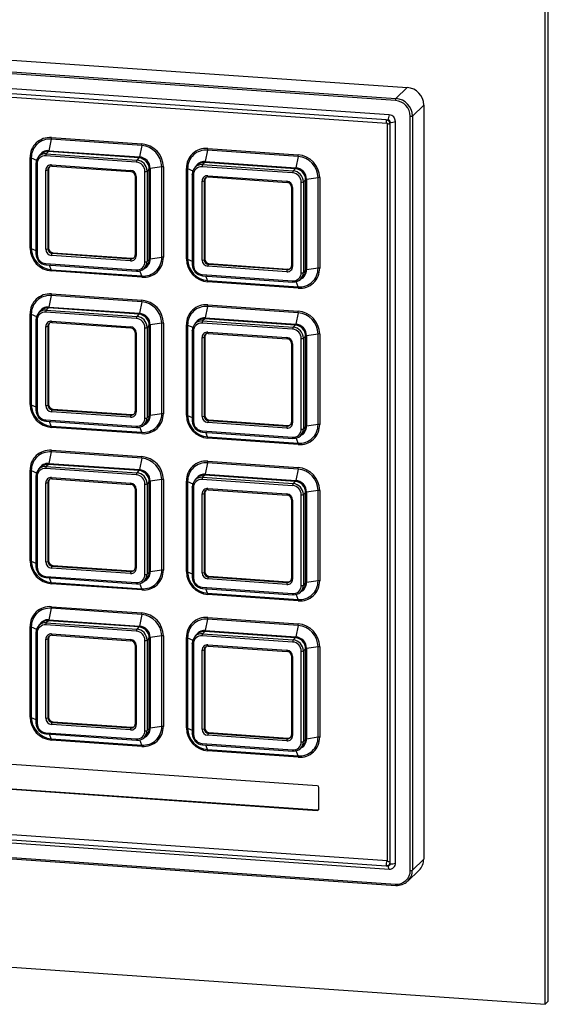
# Paper-space layout 'Sheet7' of a CAD drawing. Header units: millimetres. Extents: x 5 to 415, y 5 to 292.
# Tile 6 of 8: x 335 to 366, y 202 to 259. Entities that reach past the tile are written whole.
import ezdxf

# ---------------------------------------------------------------- set-up
doc = ezdxf.new("R2010")
doc.units = ezdxf.units.MM

psp = doc.layouts.new('Sheet7')

# ---------------------------------------------------------------- linework, layer by layer
at = {"color": 7, "linetype": 'Continuous', "lineweight": 25}
for p, q in [((365.382, 201.527), (365.382, 261.897)), ((365.576, 201.714), (365.576, 262.085)), ((313.044, 258.405), (357.298, 255.336)), ((312.377, 257.761), (356.631, 254.692)), ((356.605, 254.571), (312.352, 257.64)), ((356.243, 253.727), (312.714, 256.745)), ((356.057, 253.431), (312.77, 256.433)), ((312.818, 256.246), (356.105, 253.244)), ((357.298, 255.336), (356.631, 254.692)), ((358.264, 254.303), (357.597, 253.659)), ((358.264, 254.303), (358.264, 210.052)), ((356.178, 253.423), (356.057, 253.431)), ((356.114, 253.234), (356.114, 253.235)), ((356.114, 253.233), (356.114, 253.235)), ((356.114, 253.234), (356.114, 209.95)), ((356.299, 253.172), (356.299, 253.293)), ((356.299, 209.888), (356.299, 253.172)), ((356.605, 209.813), (356.605, 253.339)), ((357.475, 209.39), (357.475, 253.641)), ((357.597, 253.659), (357.597, 209.408)), ((336.401, 252.297), (336.258, 251.626)), ((341.714, 251.929), (336.401, 252.297)), ((336.41, 252.392), (341.723, 252.023)), ((335.801, 251.415), (335.672, 251.29)), ((336.235, 251.569), (336.106, 251.444)), ((336.106, 251.444), (341.419, 251.076)), ((341.548, 251.201), (336.235, 251.569)), ((336.258, 251.626), (341.571, 251.258)), ((341.714, 251.929), (341.571, 251.258)), ((345.577, 251.661), (345.434, 250.99)), ((350.89, 251.293), (345.577, 251.661)), ((345.587, 251.756), (350.899, 251.387)), ((335.153, 245.909), (335.153, 251.222)), ((335.229, 251.207), (335.229, 245.894)), ((335.499, 250.876), (335.499, 245.563)), ((335.573, 250.851), (335.573, 245.538)), ((341.393, 250.954), (336.08, 251.323)), ((336.418, 250.792), (341.055, 250.471)), ((341.548, 251.201), (341.419, 251.076)), ((345.412, 250.933), (345.283, 250.808)), ((345.283, 250.808), (350.595, 250.44)), ((350.724, 250.564), (345.412, 250.933)), ((345.434, 250.99), (350.747, 250.622)), ((350.89, 251.293), (350.747, 250.622)), ((336.08, 245.841), (336.08, 250.478)), ((336.242, 250.533), (336.203, 250.496)), ((336.203, 250.496), (336.203, 245.86)), ((336.242, 250.533), (336.242, 245.897)), ((336.437, 250.718), (341.074, 250.396)), ((341.9, 245.1), (341.9, 250.412)), ((342.152, 250.555), (342.023, 250.43)), ((342.023, 250.43), (342.023, 245.118)), ((342.152, 245.242), (342.152, 250.555)), ((342.886, 250.676), (342.21, 250.575)), ((342.21, 250.575), (342.21, 245.262)), ((342.886, 245.363), (342.886, 250.676)), ((342.98, 250.679), (342.98, 245.366)), ((344.329, 245.273), (344.329, 250.585)), ((344.405, 250.57), (344.405, 245.258)), ((344.675, 250.24), (344.675, 244.927)), ((344.75, 250.215), (344.75, 244.902)), ((344.977, 250.778), (344.848, 250.654)), ((350.569, 250.318), (345.257, 250.686)), ((350.724, 250.564), (350.595, 250.44)), ((341.319, 250.134), (341.319, 245.498)), ((341.393, 250.109), (341.393, 245.473)), ((345.257, 245.205), (345.257, 249.841)), ((345.418, 249.897), (345.379, 249.86)), ((345.379, 249.86), (345.379, 245.223)), ((345.418, 249.897), (345.418, 245.261)), ((345.595, 250.156), (350.231, 249.834)), ((345.614, 250.081), (350.25, 249.76)), ((351.076, 244.463), (351.076, 249.776)), ((351.328, 249.919), (351.199, 249.794)), ((351.199, 249.794), (351.199, 244.481)), ((351.328, 244.606), (351.328, 249.919)), ((352.062, 250.039), (351.386, 249.938)), ((351.386, 249.938), (351.386, 244.626)), ((352.062, 244.727), (352.062, 250.039)), ((352.157, 250.042), (352.157, 244.73)), ((350.495, 249.498), (350.495, 244.861)), ((350.569, 249.473), (350.569, 244.836)), ((336.242, 245.897), (336.203, 245.86)), ((336.483, 245.639), (336.444, 245.601)), ((336.444, 245.601), (341.081, 245.28)), ((336.483, 245.639), (341.12, 245.317)), ((341.055, 245.158), (336.418, 245.48)), ((341.12, 245.317), (341.081, 245.28)), ((342.152, 245.242), (342.023, 245.118)), ((342.886, 245.363), (342.21, 245.262)), ((345.418, 245.261), (345.379, 245.223)), ((336.08, 244.996), (341.393, 244.628)), ((336.099, 244.921), (341.412, 244.553)), ((336.401, 244.641), (341.714, 244.272)), ((341.723, 244.196), (336.41, 244.564)), ((341.853, 244.71), (341.982, 244.835)), ((350.231, 244.522), (345.595, 244.843)), ((345.659, 245.002), (345.621, 244.965)), ((345.621, 244.965), (350.257, 244.643)), ((345.659, 245.002), (350.296, 244.681)), ((350.296, 244.681), (350.257, 244.643)), ((351.328, 244.606), (351.199, 244.481)), ((352.062, 244.727), (351.386, 244.626)), ((345.257, 244.36), (350.569, 243.991)), ((345.276, 244.285), (350.588, 243.916)), ((345.577, 244.004), (350.89, 243.636)), ((350.899, 243.56), (345.587, 243.928)), ((351.029, 244.074), (351.158, 244.198)), ((336.401, 243.121), (336.258, 242.45)), ((341.714, 242.753), (336.401, 243.121)), ((336.41, 243.216), (341.723, 242.847)), ((341.714, 242.753), (341.571, 242.082)), ((335.801, 242.239), (335.672, 242.114)), ((341.393, 241.778), (336.08, 242.147)), ((336.235, 242.393), (336.106, 242.268)), ((336.106, 242.268), (341.419, 241.9)), ((341.548, 242.024), (336.235, 242.393)), ((336.258, 242.45), (341.571, 242.082)), ((345.577, 242.485), (345.434, 241.814)), ((350.89, 242.116), (345.577, 242.485)), ((345.587, 242.579), (350.899, 242.211)), ((335.153, 236.733), (335.153, 242.045)), ((335.229, 242.03), (335.229, 236.718)), ((335.499, 241.7), (335.499, 236.387)), ((335.573, 241.675), (335.573, 236.362)), ((336.418, 241.616), (341.055, 241.294)), ((341.548, 242.024), (341.419, 241.9)), ((344.977, 241.602), (344.848, 241.478)), ((345.412, 241.756), (345.283, 241.632)), ((345.283, 241.632), (350.595, 241.263)), ((350.724, 241.388), (345.412, 241.756)), ((345.434, 241.814), (350.747, 241.445)), ((350.89, 242.116), (350.747, 241.445)), ((336.08, 236.665), (336.08, 241.301)), ((336.242, 241.357), (336.203, 241.32)), ((336.203, 241.32), (336.203, 236.683)), ((336.242, 241.357), (336.242, 236.721)), ((336.437, 241.541), (341.074, 241.22)), ((341.9, 235.923), (341.9, 241.236)), ((342.152, 241.379), (342.023, 241.254)), ((342.023, 241.254), (342.023, 235.942)), ((342.152, 236.066), (342.152, 241.379)), ((342.886, 241.499), (342.21, 241.398)), ((342.21, 241.398), (342.21, 236.086)), ((342.886, 236.187), (342.886, 241.499)), ((342.98, 241.503), (342.98, 236.19)), ((344.329, 236.096), (344.329, 241.409)), ((344.405, 241.394), (344.405, 236.081)), ((344.675, 241.063), (344.675, 235.751)), ((344.75, 241.038), (344.75, 235.726)), ((350.569, 241.142), (345.257, 241.51)), ((345.595, 240.98), (350.231, 240.658)), ((350.724, 241.388), (350.595, 241.263)), ((341.319, 240.958), (341.319, 236.321)), ((341.393, 240.933), (341.393, 236.296)), ((345.257, 236.029), (345.257, 240.665)), ((345.418, 240.721), (345.379, 240.683)), ((345.379, 240.683), (345.379, 236.047)), ((345.418, 240.721), (345.418, 236.084)), ((345.614, 240.905), (350.25, 240.583)), ((351.076, 235.287), (351.076, 240.599)), ((351.328, 240.742), (351.199, 240.618)), ((351.199, 240.618), (351.199, 235.305)), ((351.328, 235.43), (351.328, 240.742)), ((352.062, 240.863), (351.386, 240.762)), ((351.386, 240.762), (351.386, 235.449)), ((352.062, 235.55), (352.062, 240.863)), ((352.157, 240.866), (352.157, 235.554)), ((350.495, 240.322), (350.495, 235.685)), ((350.569, 240.297), (350.569, 235.66)), ((336.242, 236.721), (336.203, 236.683)), ((336.483, 236.462), (336.444, 236.425)), ((336.444, 236.425), (341.081, 236.103)), ((336.483, 236.462), (341.12, 236.141)), ((336.08, 235.82), (341.393, 235.451)), ((341.055, 235.982), (336.418, 236.303)), ((341.12, 236.141), (341.081, 236.103)), ((342.152, 236.066), (342.023, 235.942)), ((342.886, 236.187), (342.21, 236.086)), ((345.418, 236.084), (345.379, 236.047)), ((345.659, 235.826), (345.621, 235.789)), ((345.621, 235.789), (350.257, 235.467)), ((345.659, 235.826), (350.296, 235.505)), ((336.099, 235.745), (341.412, 235.377)), ((336.401, 235.464), (341.714, 235.096)), ((341.723, 235.02), (336.41, 235.388)), ((341.853, 235.534), (341.982, 235.658)), ((350.231, 235.345), (345.595, 235.667)), ((350.296, 235.505), (350.257, 235.467)), ((351.328, 235.43), (351.199, 235.305)), ((352.062, 235.55), (351.386, 235.449)), ((345.257, 235.183), (350.569, 234.815)), ((345.276, 235.109), (350.588, 234.74)), ((345.577, 234.828), (350.89, 234.46)), ((350.899, 234.383), (345.587, 234.752)), ((351.029, 234.897), (351.158, 235.022)), ((336.41, 234.039), (341.723, 233.671)), ((336.401, 233.945), (336.258, 233.274)), ((341.714, 233.576), (336.401, 233.945)), ((341.714, 233.576), (341.571, 232.905)), ((335.801, 233.062), (335.672, 232.938)), ((341.393, 232.602), (336.08, 232.97)), ((336.235, 233.216), (336.106, 233.092)), ((336.106, 233.092), (341.419, 232.723)), ((341.548, 232.848), (336.235, 233.216)), ((336.258, 233.274), (341.571, 232.905)), ((345.577, 233.308), (345.434, 232.637)), ((350.89, 232.94), (345.577, 233.308)), ((345.587, 233.403), (350.899, 233.034)), ((350.89, 232.94), (350.747, 232.269)), ((335.153, 227.556), (335.153, 232.869)), ((335.229, 232.854), (335.229, 227.541)), ((335.499, 232.523), (335.499, 227.211)), ((335.573, 232.498), (335.573, 227.186)), ((336.418, 232.44), (341.055, 232.118)), ((336.437, 232.365), (341.074, 232.043)), ((341.548, 232.848), (341.419, 232.723)), ((342.886, 232.323), (342.21, 232.222)), ((342.886, 227.01), (342.886, 232.323)), ((342.98, 232.326), (342.98, 227.014)), ((344.977, 232.426), (344.848, 232.301)), ((350.569, 231.965), (345.257, 232.334)), ((345.412, 232.58), (345.283, 232.455)), ((345.283, 232.455), (350.595, 232.087)), ((350.724, 232.212), (345.412, 232.58)), ((345.434, 232.637), (350.747, 232.269)), ((336.08, 227.489), (336.08, 232.125)), ((336.242, 232.181), (336.203, 232.143)), ((336.203, 232.143), (336.203, 227.507)), ((336.242, 232.181), (336.242, 227.544)), ((341.319, 231.782), (341.319, 227.145)), ((341.393, 231.757), (341.393, 227.12)), ((341.9, 226.747), (341.9, 232.06)), ((342.152, 232.202), (342.023, 232.078)), ((342.023, 232.078), (342.023, 226.765)), ((342.152, 226.89), (342.152, 232.202)), ((342.21, 232.222), (342.21, 226.909)), ((344.329, 226.92), (344.329, 232.233)), ((344.405, 232.218), (344.405, 226.905)), ((344.675, 231.887), (344.675, 226.574)), ((344.75, 231.862), (344.75, 226.549)), ((345.595, 231.803), (350.231, 231.482)), ((345.614, 231.729), (350.25, 231.407)), ((350.724, 232.212), (350.595, 232.087)), ((345.257, 226.852), (345.257, 231.489)), ((345.418, 231.544), (345.379, 231.507)), ((345.379, 231.507), (345.379, 226.871)), ((345.418, 231.544), (345.418, 226.908)), ((350.495, 231.145), (350.495, 226.509)), ((351.076, 226.111), (351.076, 231.423)), ((351.328, 231.566), (351.199, 231.441)), ((351.199, 231.441), (351.199, 226.129)), ((351.328, 226.253), (351.328, 231.566)), ((352.062, 231.687), (351.386, 231.586)), ((351.386, 231.586), (351.386, 226.273)), ((352.062, 226.374), (352.062, 231.687)), ((352.157, 231.69), (352.157, 226.377)), ((350.569, 231.12), (350.569, 226.484)), ((336.242, 227.544), (336.203, 227.507)), ((341.055, 226.806), (336.418, 227.127)), ((336.483, 227.286), (336.444, 227.249)), ((336.444, 227.249), (341.081, 226.927)), ((336.483, 227.286), (341.12, 226.965)), ((336.08, 226.643), (341.393, 226.275)), ((336.099, 226.569), (341.412, 226.2)), ((341.12, 226.965), (341.081, 226.927)), ((342.152, 226.89), (342.023, 226.765)), ((342.886, 227.01), (342.21, 226.909)), ((345.418, 226.908), (345.379, 226.871)), ((345.659, 226.65), (345.621, 226.612)), ((345.621, 226.612), (350.257, 226.291)), ((345.659, 226.65), (350.296, 226.328)), ((336.401, 226.288), (341.714, 225.92)), ((341.723, 225.843), (336.41, 226.212)), ((341.853, 226.358), (341.982, 226.482)), ((345.257, 226.007), (350.569, 225.639)), ((350.231, 226.169), (345.595, 226.491)), ((350.296, 226.328), (350.257, 226.291)), ((351.328, 226.253), (351.199, 226.129)), ((352.062, 226.374), (351.386, 226.273)), ((345.276, 225.932), (350.588, 225.564)), ((345.577, 225.652), (350.89, 225.283)), ((350.899, 225.207), (345.587, 225.575)), ((351.029, 225.721), (351.158, 225.846)), ((336.41, 224.863), (341.723, 224.495)), ((336.401, 224.768), (336.258, 224.098)), ((341.714, 224.4), (336.401, 224.768)), ((341.714, 224.4), (341.571, 223.729)), ((345.587, 224.227), (350.899, 223.858)), ((335.153, 218.38), (335.153, 223.693)), ((335.229, 223.678), (335.229, 218.365)), ((335.801, 223.886), (335.672, 223.761)), ((341.393, 223.426), (336.08, 223.794)), ((336.235, 224.04), (336.106, 223.916)), ((336.106, 223.916), (341.419, 223.547)), ((341.548, 223.672), (336.235, 224.04)), ((336.258, 224.098), (341.571, 223.729)), ((341.548, 223.672), (341.419, 223.547)), ((345.577, 224.132), (345.434, 223.461)), ((350.89, 223.764), (345.577, 224.132)), ((350.89, 223.764), (350.747, 223.093)), ((335.499, 223.347), (335.499, 218.034)), ((335.573, 223.322), (335.573, 218.009)), ((336.418, 223.263), (341.055, 222.942)), ((336.437, 223.189), (341.074, 222.867)), ((342.886, 223.147), (342.21, 223.046)), ((342.886, 217.834), (342.886, 223.147)), ((342.98, 223.15), (342.98, 217.837)), ((344.329, 217.744), (344.329, 223.056)), ((344.977, 223.25), (344.848, 223.125)), ((350.569, 222.789), (345.257, 223.158)), ((345.412, 223.404), (345.283, 223.279)), ((345.283, 223.279), (350.595, 222.911)), ((350.724, 223.035), (345.412, 223.404)), ((345.434, 223.461), (350.747, 223.093)), ((336.08, 218.312), (336.08, 222.949)), ((336.242, 223.005), (336.203, 222.967)), ((336.203, 222.967), (336.203, 218.331)), ((336.242, 223.005), (336.242, 218.368)), ((341.319, 222.605), (341.319, 217.969)), ((341.393, 222.58), (341.393, 217.944)), ((341.9, 217.571), (341.9, 222.883)), ((342.152, 223.026), (342.023, 222.902)), ((342.023, 222.902), (342.023, 217.589)), ((342.152, 217.714), (342.152, 223.026)), ((342.21, 223.046), (342.21, 217.733)), ((344.405, 223.041), (344.405, 217.729)), ((344.675, 222.711), (344.675, 217.398)), ((344.75, 222.686), (344.75, 217.373)), ((345.595, 222.627), (350.231, 222.305)), ((345.614, 222.552), (350.25, 222.231)), ((350.724, 223.035), (350.595, 222.911)), ((352.062, 222.51), (351.386, 222.409)), ((352.062, 217.198), (352.062, 222.51)), ((352.157, 222.514), (352.157, 217.201)), ((345.257, 217.676), (345.257, 222.312)), ((345.418, 222.368), (345.379, 222.331)), ((345.379, 222.331), (345.379, 217.694)), ((345.418, 222.368), (345.418, 217.732)), ((350.495, 221.969), (350.495, 217.333)), ((350.569, 221.944), (350.569, 217.308)), ((351.076, 216.934), (351.076, 222.247)), ((351.328, 222.39), (351.199, 222.265)), ((351.199, 222.265), (351.199, 216.953)), ((351.328, 217.077), (351.328, 222.39)), ((351.386, 222.409), (351.386, 217.097)), ((336.242, 218.368), (336.203, 218.331)), ((341.055, 217.629), (336.418, 217.951)), ((336.483, 218.11), (336.444, 218.072)), ((336.444, 218.072), (341.081, 217.751)), ((336.483, 218.11), (341.12, 217.788)), ((336.08, 217.467), (341.393, 217.099)), ((336.099, 217.392), (341.412, 217.024)), ((341.12, 217.788), (341.081, 217.751)), ((341.853, 217.181), (341.982, 217.306)), ((342.152, 217.714), (342.023, 217.589)), ((342.886, 217.834), (342.21, 217.733)), ((345.418, 217.732), (345.379, 217.694)), ((350.231, 216.993), (345.595, 217.314)), ((345.659, 217.474), (345.621, 217.436)), ((345.621, 217.436), (350.257, 217.114)), ((345.659, 217.474), (350.296, 217.152)), ((352.01, 214.357), (316.947, 216.788)), ((336.401, 217.112), (341.714, 216.743)), ((341.723, 216.667), (336.41, 217.036)), ((345.257, 216.831), (350.569, 216.462)), ((345.276, 216.756), (350.588, 216.388)), ((350.296, 217.152), (350.257, 217.114)), ((351.328, 217.077), (351.199, 216.953)), ((352.062, 217.198), (351.386, 217.097)), ((345.577, 216.475), (350.89, 216.107)), ((350.899, 216.031), (345.587, 216.399)), ((351.029, 216.545), (351.158, 216.669)), ((316.947, 215.34), (352.01, 212.908)), ((316.973, 215.365), (352.036, 212.933)), ((352.107, 212.998), (352.107, 214.254)), ((312.77, 212.664), (356.057, 209.663)), ((312.835, 212.968), (356.114, 209.967)), ((352.036, 212.933), (352.01, 212.908)), ((312.697, 212.486), (356.225, 209.467)), ((312.352, 211.65), (356.605, 208.581)), ((312.371, 211.575), (356.624, 208.506)), ((356.299, 209.767), (356.299, 209.888)), ((358.264, 210.052), (357.597, 209.408)), ((356.057, 209.663), (356.178, 209.654)), ((357.326, 208.756), (357.993, 209.399)), ((305.012, 205.714), (365.382, 201.527)), ((365.382, 201.527), (365.576, 201.714))]:
    psp.add_line(p, q, dxfattribs=at)
at = {"color": 8, "linetype": 'Continuous', "lineweight": 25}
for p, q in [((335.229, 251.207), (335.533, 251.07)), ((344.405, 250.57), (344.709, 250.434)), ((335.229, 245.894), (335.499, 245.773)), ((344.405, 245.258), (344.675, 245.136)), ((336.401, 244.641), (336.305, 244.907)), ((341.714, 244.272), (341.603, 244.578)), ((345.577, 244.004), (345.481, 244.271)), ((350.89, 243.636), (350.779, 243.941)), ((335.229, 242.03), (335.533, 241.894)), ((344.405, 241.394), (344.709, 241.258)), ((335.229, 236.718), (335.499, 236.597)), ((344.405, 236.081), (344.675, 235.96)), ((336.401, 235.464), (336.305, 235.731)), ((341.714, 235.096), (341.603, 235.401)), ((345.577, 234.828), (345.481, 235.094)), ((350.89, 234.46), (350.779, 234.765)), ((335.229, 232.854), (335.533, 232.718)), ((344.405, 232.218), (344.709, 232.081)), ((335.229, 227.541), (335.499, 227.42)), ((336.401, 226.288), (336.305, 226.554)), ((344.405, 226.905), (344.675, 226.784)), ((341.714, 225.92), (341.603, 226.225)), ((345.577, 225.652), (345.481, 225.918)), ((350.89, 225.283), (350.779, 225.589)), ((335.229, 223.678), (335.533, 223.541)), ((344.405, 223.041), (344.709, 222.905)), ((335.229, 218.365), (335.499, 218.244)), ((336.401, 217.112), (336.305, 217.378)), ((344.405, 217.729), (344.675, 217.608)), ((341.714, 216.743), (341.603, 217.049)), ((345.577, 216.475), (345.481, 216.742)), ((350.89, 216.107), (350.779, 216.412))]:
    psp.add_line(p, q, dxfattribs=at)
at = {"color": 8, "linetype": 'Continuous', "lineweight": 25, "flags": 128}
for points in [[(356.057, 253.431), (356.059, 253.385), (356.062, 253.343), (356.068, 253.307), (356.076, 253.279), (356.086, 253.258), (356.097, 253.247), (356.104, 253.244)], [(356.299, 253.172), (356.253, 253.177), (356.212, 253.183), (356.176, 253.192), (356.148, 253.202), (356.127, 253.214), (356.116, 253.226), (356.114, 253.233)], [(335.499, 250.876), (335.5, 250.873), (335.504, 250.868), (335.513, 250.863), (335.524, 250.859), (335.538, 250.855), (335.555, 250.853), (335.573, 250.851)], [(336.418, 250.792), (336.419, 250.774), (336.42, 250.757), (336.423, 250.743), (336.426, 250.731), (336.43, 250.723), (336.434, 250.718), (336.437, 250.718)], [(341.055, 250.471), (341.055, 250.452), (341.057, 250.436), (341.059, 250.421), (341.062, 250.41), (341.066, 250.402), (341.071, 250.397), (341.074, 250.396)], [(344.75, 250.215), (344.731, 250.216), (344.715, 250.219), (344.7, 250.222), (344.689, 250.227), (344.681, 250.231), (344.676, 250.236), (344.675, 250.24)], [(341.319, 250.134), (341.32, 250.131), (341.324, 250.126), (341.332, 250.121), (341.344, 250.117), (341.358, 250.114), (341.375, 250.111), (341.393, 250.109)], [(350.569, 249.473), (350.551, 249.475), (350.534, 249.477), (350.52, 249.481), (350.509, 249.485), (350.5, 249.49), (350.496, 249.494), (350.495, 249.498)], [(335.499, 245.563), (335.5, 245.56), (335.504, 245.555), (335.513, 245.55), (335.524, 245.546), (335.538, 245.543), (335.555, 245.54), (335.573, 245.538)], [(341.319, 245.498), (341.32, 245.494), (341.324, 245.489), (341.332, 245.485), (341.344, 245.481), (341.358, 245.477), (341.375, 245.475), (341.393, 245.473)], [(336.08, 244.996), (336.081, 244.978), (336.082, 244.961), (336.085, 244.947), (336.088, 244.935), (336.092, 244.927), (336.096, 244.922), (336.099, 244.921)], [(341.393, 244.628), (341.393, 244.609), (341.395, 244.593), (341.397, 244.578), (341.401, 244.567), (341.404, 244.558), (341.409, 244.554), (341.412, 244.553)], [(344.75, 244.902), (344.731, 244.904), (344.715, 244.906), (344.7, 244.91), (344.689, 244.914), (344.681, 244.919), (344.676, 244.924), (344.675, 244.927)], [(350.569, 244.836), (350.551, 244.838), (350.534, 244.841), (350.52, 244.844), (350.509, 244.848), (350.5, 244.853), (350.496, 244.858), (350.495, 244.861)], [(335.499, 241.7), (335.5, 241.696), (335.504, 241.691), (335.513, 241.687), (335.524, 241.683), (335.538, 241.679), (335.555, 241.676), (335.573, 241.675)], [(336.418, 241.616), (336.419, 241.598), (336.42, 241.581), (336.423, 241.567), (336.426, 241.555), (336.43, 241.547), (336.434, 241.542), (336.437, 241.541)], [(341.055, 241.294), (341.055, 241.276), (341.057, 241.259), (341.059, 241.245), (341.062, 241.233), (341.066, 241.225), (341.071, 241.221), (341.074, 241.22)], [(344.75, 241.038), (344.731, 241.04), (344.715, 241.043), (344.7, 241.046), (344.689, 241.05), (344.681, 241.055), (344.676, 241.06), (344.675, 241.063)], [(341.319, 240.958), (341.32, 240.955), (341.324, 240.95), (341.332, 240.945), (341.344, 240.941), (341.358, 240.937), (341.375, 240.935), (341.393, 240.933)], [(350.569, 240.297), (350.551, 240.298), (350.534, 240.301), (350.52, 240.304), (350.509, 240.309), (350.5, 240.313), (350.496, 240.318), (350.495, 240.322)], [(335.499, 236.387), (335.5, 236.384), (335.504, 236.379), (335.513, 236.374), (335.524, 236.37), (335.538, 236.366), (335.555, 236.364), (335.573, 236.362)], [(336.08, 235.82), (336.081, 235.801), (336.082, 235.785), (336.085, 235.77), (336.088, 235.759), (336.092, 235.751), (336.096, 235.746), (336.099, 235.745)], [(341.319, 236.321), (341.32, 236.318), (341.324, 236.313), (341.332, 236.309), (341.344, 236.304), (341.358, 236.301), (341.375, 236.298), (341.393, 236.296)], [(341.393, 235.451), (341.393, 235.433), (341.395, 235.416), (341.397, 235.402), (341.401, 235.39), (341.404, 235.382), (341.409, 235.377), (341.412, 235.377)], [(344.75, 235.726), (344.731, 235.727), (344.715, 235.73), (344.7, 235.734), (344.689, 235.738), (344.681, 235.742), (344.676, 235.747), (344.675, 235.751)], [(350.569, 235.66), (350.551, 235.662), (350.534, 235.665), (350.52, 235.668), (350.509, 235.672), (350.5, 235.677), (350.496, 235.682), (350.495, 235.685)], [(335.499, 232.523), (335.5, 232.52), (335.504, 232.515), (335.513, 232.51), (335.524, 232.506), (335.538, 232.503), (335.555, 232.5), (335.573, 232.498)], [(336.418, 232.44), (336.419, 232.421), (336.42, 232.405), (336.423, 232.39), (336.426, 232.379), (336.43, 232.37), (336.434, 232.366), (336.437, 232.365)], [(341.055, 232.118), (341.055, 232.1), (341.057, 232.083), (341.059, 232.069), (341.062, 232.057), (341.066, 232.049), (341.071, 232.044), (341.074, 232.043)], [(341.319, 231.782), (341.32, 231.778), (341.324, 231.773), (341.332, 231.769), (341.344, 231.765), (341.358, 231.761), (341.375, 231.758), (341.393, 231.757)], [(344.75, 231.862), (344.731, 231.864), (344.715, 231.866), (344.7, 231.87), (344.689, 231.874), (344.681, 231.879), (344.676, 231.884), (344.675, 231.887)], [(350.569, 231.12), (350.551, 231.122), (350.534, 231.125), (350.52, 231.128), (350.509, 231.132), (350.5, 231.137), (350.496, 231.142), (350.495, 231.145)], [(335.499, 227.211), (335.5, 227.207), (335.504, 227.202), (335.513, 227.198), (335.524, 227.194), (335.538, 227.19), (335.555, 227.187), (335.573, 227.186)], [(341.319, 227.145), (341.32, 227.142), (341.324, 227.137), (341.332, 227.132), (341.344, 227.128), (341.358, 227.125), (341.375, 227.122), (341.393, 227.12)], [(336.08, 226.643), (336.081, 226.625), (336.082, 226.608), (336.085, 226.594), (336.088, 226.582), (336.092, 226.574), (336.096, 226.57), (336.099, 226.569)], [(344.75, 226.549), (344.731, 226.551), (344.715, 226.554), (344.7, 226.557), (344.689, 226.561), (344.681, 226.566), (344.676, 226.571), (344.675, 226.574)], [(341.393, 226.275), (341.393, 226.257), (341.395, 226.24), (341.397, 226.226), (341.401, 226.214), (341.404, 226.206), (341.409, 226.201), (341.412, 226.2)], [(350.569, 226.484), (350.551, 226.486), (350.534, 226.488), (350.52, 226.492), (350.509, 226.496), (350.5, 226.5), (350.496, 226.505), (350.495, 226.509)], [(335.499, 223.347), (335.5, 223.344), (335.504, 223.339), (335.513, 223.334), (335.524, 223.33), (335.538, 223.326), (335.555, 223.324), (335.573, 223.322)], [(336.418, 223.263), (336.419, 223.245), (336.42, 223.228), (336.423, 223.214), (336.426, 223.202), (336.43, 223.194), (336.434, 223.19), (336.437, 223.189)], [(341.055, 222.942), (341.055, 222.923), (341.057, 222.907), (341.059, 222.892), (341.062, 222.881), (341.066, 222.873), (341.071, 222.868), (341.074, 222.867)], [(341.319, 222.605), (341.32, 222.602), (341.324, 222.597), (341.332, 222.592), (341.344, 222.588), (341.358, 222.585), (341.375, 222.582), (341.393, 222.58)], [(344.75, 222.686), (344.731, 222.687), (344.715, 222.69), (344.7, 222.694), (344.689, 222.698), (344.681, 222.702), (344.676, 222.707), (344.675, 222.711)], [(350.495, 221.969), (350.496, 221.966), (350.5, 221.961), (350.509, 221.956), (350.52, 221.952), (350.534, 221.948), (350.551, 221.946), (350.569, 221.944)], [(335.499, 218.034), (335.5, 218.031), (335.504, 218.026), (335.513, 218.021), (335.524, 218.017), (335.538, 218.014), (335.555, 218.011), (335.573, 218.009)], [(341.319, 217.969), (341.32, 217.966), (341.324, 217.961), (341.332, 217.956), (341.344, 217.952), (341.358, 217.948), (341.375, 217.946), (341.393, 217.944)], [(336.08, 217.467), (336.081, 217.449), (336.082, 217.432), (336.085, 217.418), (336.088, 217.406), (336.092, 217.398), (336.096, 217.393), (336.099, 217.392)], [(344.75, 217.373), (344.731, 217.375), (344.715, 217.377), (344.7, 217.381), (344.689, 217.385), (344.681, 217.39), (344.676, 217.395), (344.675, 217.398)], [(350.495, 217.333), (350.496, 217.329), (350.5, 217.324), (350.509, 217.32), (350.52, 217.315), (350.534, 217.312), (350.551, 217.309), (350.569, 217.308)], [(341.393, 217.099), (341.393, 217.08), (341.395, 217.064), (341.397, 217.049), (341.401, 217.038), (341.404, 217.029), (341.409, 217.025), (341.412, 217.024)], [(356.114, 209.95), (356.116, 209.942), (356.127, 209.929), (356.148, 209.918), (356.176, 209.908), (356.212, 209.899), (356.253, 209.892), (356.299, 209.888)], [(356.178, 209.654), (356.179, 209.608), (356.183, 209.566), (356.189, 209.531), (356.197, 209.502), (356.207, 209.481), (356.218, 209.47), (356.225, 209.467)]]:
    psp.add_lwpolyline(points, dxfattribs=at)
at = {"color": 7, "linetype": 'Continuous', "lineweight": 25, "flags": 128}
for points in [[(356.105, 253.244), (356.105, 253.244), (356.107, 253.243), (356.108, 253.242), (356.109, 253.241), (356.11, 253.241), (356.111, 253.24), (356.112, 253.239), (356.112, 253.238), (356.113, 253.236), (356.114, 253.235), (356.114, 253.234), (356.114, 253.234)], [(335.503, 250.883), (335.499, 250.878), (335.499, 250.876)], [(341.074, 250.396), (341.076, 250.396), (341.081, 250.399)], [(344.675, 250.24), (344.676, 250.241), (344.679, 250.246)], [(341.322, 250.141), (341.319, 250.136), (341.319, 250.134)], [(350.257, 249.763), (350.252, 249.76), (350.25, 249.76)], [(350.495, 249.498), (350.495, 249.5), (350.499, 249.505)], [(341.412, 244.553), (341.414, 244.553), (341.419, 244.556)], [(350.595, 243.92), (350.59, 243.917), (350.588, 243.916)], [(335.503, 241.706), (335.499, 241.701), (335.499, 241.7)], [(341.074, 241.22), (341.076, 241.22), (341.081, 241.223)], [(344.675, 241.063), (344.676, 241.065), (344.679, 241.07)], [(341.322, 240.965), (341.319, 240.96), (341.319, 240.958)], [(350.257, 240.586), (350.252, 240.583), (350.25, 240.583)], [(350.495, 240.322), (350.495, 240.323), (350.499, 240.328)], [(341.412, 235.377), (341.414, 235.377), (341.419, 235.38)], [(350.595, 234.743), (350.59, 234.74), (350.588, 234.74)], [(335.503, 232.53), (335.499, 232.525), (335.499, 232.523)], [(341.074, 232.043), (341.076, 232.044), (341.081, 232.047)], [(341.322, 231.788), (341.319, 231.783), (341.319, 231.782)], [(344.675, 231.887), (344.676, 231.889), (344.679, 231.894)], [(350.257, 231.41), (350.252, 231.407), (350.25, 231.407)], [(350.495, 231.145), (350.495, 231.147), (350.499, 231.152)], [(341.412, 226.2), (341.414, 226.2), (341.419, 226.203)], [(350.595, 225.567), (350.59, 225.564), (350.588, 225.564)], [(335.503, 223.354), (335.499, 223.349), (335.499, 223.347)], [(341.074, 222.867), (341.076, 222.867), (341.081, 222.87)], [(341.322, 222.612), (341.319, 222.607), (341.319, 222.605)], [(344.675, 222.711), (344.676, 222.712), (344.679, 222.717)], [(350.257, 222.234), (350.252, 222.231), (350.25, 222.231)], [(350.499, 221.976), (350.495, 221.971), (350.495, 221.969)], [(341.412, 217.024), (341.414, 217.024), (341.419, 217.027)], [(350.595, 216.391), (350.59, 216.388), (350.588, 216.388)], [(356.631, 208.509), (356.626, 208.506), (356.624, 208.506)]]:
    psp.add_lwpolyline(points, dxfattribs=at)
at = {"color": 7, "linetype": 'Continuous', "lineweight": 25}
for centre, radius, start, end in [((357.215, 254.291), 1.049, 0.69004, 85.47107), ((356.826, 254.587), 0.222, 151.69239, 184.27461), ((356.531, 253.63), 0.944, 0.69004, 85.47107), ((356.549, 253.647), 1.049, 0.69004, 85.47107), ((356.73, 253.464), 0.554, 151.69239, 184.27461), ((356.212, 253.334), 0.394, 0.69004, 85.47107), ((356.037, 253.169), 0.263, 0.69004, 85.47107), ((356.168, 253.291), 0.132, 0.69004, 85.47107), ((356.378, 253.817), 0.529, 261.5, 295.49756), ((357.506, 253.851), 0.212, 261.5, 295.49756), ((336.314, 251.235), 1.161, 85.2232, 180.66235), ((336.311, 251.219), 1.082, 85.2232, 180.66235), ((335.941, 252.391), 0.469, 348.46322, 0.08817), ((341.254, 252.023), 0.469, 348.46322, 0.08817), ((341.615, 250.662), 1.365, 0.69004, 85.47107), ((336.06, 250.889), 0.557, 85.2232, 180.66235), ((336.19, 251.008), 0.563, 85.37412, 133.7209), ((336.301, 251.339), 0.222, 151.69239, 184.27461), ((336.133, 251.643), 0.126, 324.12159, 352.46122), ((341.613, 250.66), 1.273, 0.69004, 85.47107), ((345.49, 250.599), 1.161, 85.2232, 180.66235), ((345.487, 250.583), 1.082, 85.2232, 180.66235), ((345.118, 251.755), 0.469, 348.46322, 0.08817), ((350.43, 251.386), 0.469, 348.46322, 0.08817), ((350.791, 250.026), 1.365, 0.69004, 85.47107), ((335.144, 250.98), 0.242, 69.57542, 87.95914), ((336.041, 250.856), 0.468, 85.2232, 180.66235), ((336.392, 250.481), 0.312, 85.2232, 180.66235), ((341.614, 250.971), 0.222, 151.69239, 184.27461), ((341.35, 250.405), 0.551, 0.69004, 85.47107), ((341.367, 250.423), 0.656, 0.69004, 85.47107), ((341.445, 251.275), 0.126, 324.12159, 352.46122), ((341.496, 250.547), 0.656, 0.69004, 85.47107), ((341.516, 250.566), 0.694, 0.69004, 85.47107), ((345.236, 250.253), 0.557, 85.2232, 180.66235), ((345.366, 250.372), 0.563, 85.37412, 133.7209), ((345.478, 250.703), 0.222, 151.69239, 184.27461), ((345.309, 251.007), 0.126, 324.12159, 352.46122), ((350.789, 250.024), 1.273, 0.69004, 85.47107), ((336.112, 250.687), 0.212, 261.5, 295.49756), ((336.426, 250.499), 0.223, 85.2232, 180.66235), ((336.468, 250.535), 0.226, 141.36648, 180.43788), ((341.026, 250.105), 0.367, 0.69004, 85.47107), ((341.06, 250.138), 0.262, 0.69004, 85.47107), ((341.931, 250.622), 0.212, 261.5, 295.49756), ((342.218, 250.455), 0.12, 93.79443, 123.48403), ((342.948, 250.228), 0.452, 85.92211, 97.98099), ((344.321, 250.343), 0.242, 69.57542, 87.95914), ((345.218, 250.22), 0.468, 85.2232, 180.66235), ((350.79, 250.335), 0.222, 151.69239, 184.27461), ((350.526, 249.769), 0.551, 0.69004, 85.47107), ((350.543, 249.786), 0.656, 0.69004, 85.47107), ((350.622, 250.638), 0.126, 324.12159, 352.46122), ((350.672, 249.911), 0.656, 0.69004, 85.47107), ((350.692, 249.93), 0.694, 0.69004, 85.47107), ((345.569, 249.845), 0.312, 85.2232, 180.66235), ((345.288, 250.051), 0.212, 261.5, 295.49756), ((345.602, 249.862), 0.223, 85.2232, 180.66235), ((345.644, 249.899), 0.226, 141.36648, 180.43788), ((350.202, 249.468), 0.367, 0.69004, 85.47107), ((350.236, 249.501), 0.262, 0.69004, 85.47107), ((351.108, 249.985), 0.212, 261.5, 295.49756), ((351.394, 249.819), 0.12, 93.79443, 123.48403), ((352.125, 249.592), 0.452, 85.92211, 97.98099), ((336.518, 245.926), 1.365, 180.69004, 265.47107), ((335.144, 245.667), 0.242, 69.57542, 87.95914), ((336.501, 245.909), 1.273, 180.69004, 265.47107), ((336.112, 246.051), 0.212, 261.5, 295.49756), ((336.447, 245.846), 0.367, 180.69004, 265.47107), ((336.465, 245.863), 0.262, 180.69004, 265.47107), ((336.504, 245.9), 0.262, 180.69004, 265.47107), ((336.639, 245.496), 0.222, 151.69239, 184.27461), ((336.158, 245.578), 0.656, 180.69004, 265.47107), ((336.124, 245.545), 0.551, 180.69004, 265.47107), ((341.276, 245.175), 0.222, 151.69239, 184.27461), ((341.081, 245.469), 0.312, 265.2232, 0.66235), ((341.099, 245.502), 0.223, 265.2232, 0.66235), ((341.137, 245.544), 0.227, 265.5602, 306.59345), ((341.432, 245.094), 0.468, 265.2232, 0.66235), ((341.465, 245.111), 0.557, 265.2232, 0.66235), ((341.804, 245.351), 1.082, 265.2232, 0.66235), ((341.82, 245.353), 1.161, 265.2232, 0.66235), ((341.931, 245.309), 0.212, 261.5, 295.49756), ((341.588, 245.238), 0.563, 314.35606, 0.49388), ((342.218, 245.142), 0.12, 93.79443, 123.48403), ((342.948, 244.916), 0.452, 85.92211, 97.98099), ((345.694, 245.289), 1.365, 180.69004, 265.47107), ((344.321, 245.031), 0.242, 69.57542, 87.95914), ((345.678, 245.273), 1.273, 180.69004, 265.47107), ((345.288, 245.414), 0.212, 261.5, 295.49756), ((345.624, 245.209), 0.367, 180.69004, 265.47107), ((345.641, 245.226), 0.262, 180.69004, 265.47107), ((345.68, 245.264), 0.262, 180.69004, 265.47107), ((336.166, 244.573), 0.245, 358.06662, 16.10619), ((345.334, 244.942), 0.656, 180.69004, 265.47107), ((345.3, 244.909), 0.551, 180.69004, 265.47107), ((345.816, 244.86), 0.222, 151.69239, 184.27461), ((350.257, 244.833), 0.312, 265.2232, 0.66235), ((350.452, 244.538), 0.222, 151.69239, 184.27461), ((350.276, 244.866), 0.223, 265.2232, 0.66235), ((350.314, 244.907), 0.227, 265.5602, 306.59345), ((350.608, 244.458), 0.468, 265.2232, 0.66235), ((350.642, 244.475), 0.557, 265.2232, 0.66235), ((350.98, 244.714), 1.082, 265.2232, 0.66235), ((350.996, 244.716), 1.161, 265.2232, 0.66235), ((351.108, 244.673), 0.212, 261.5, 295.49756), ((350.764, 244.601), 0.563, 314.35606, 0.49388), ((351.394, 244.506), 0.12, 93.79443, 123.48403), ((352.125, 244.279), 0.452, 85.92211, 97.98099), ((341.478, 244.204), 0.245, 358.06662, 16.10619), ((345.342, 243.936), 0.245, 358.06662, 16.10619), ((350.654, 243.568), 0.245, 358.06662, 16.10619), ((336.314, 242.059), 1.161, 85.2232, 180.66235), ((336.311, 242.043), 1.082, 85.2232, 180.66235), ((335.941, 243.215), 0.469, 348.46322, 0.08817), ((341.254, 242.846), 0.469, 348.46322, 0.08817), ((341.613, 241.484), 1.273, 0.69004, 85.47107), ((341.615, 241.486), 1.365, 0.69004, 85.47107), ((336.06, 241.713), 0.557, 85.2232, 180.66235), ((336.041, 241.68), 0.468, 85.2232, 180.66235), ((336.19, 241.832), 0.563, 85.37412, 133.7209), ((336.301, 242.163), 0.222, 151.69239, 184.27461), ((336.133, 242.467), 0.126, 324.12159, 352.46122), ((345.49, 241.422), 1.161, 85.2232, 180.66235), ((345.487, 241.406), 1.082, 85.2232, 180.66235), ((345.118, 242.578), 0.469, 348.46322, 0.08817), ((350.43, 242.21), 0.469, 348.46322, 0.08817), ((350.791, 240.85), 1.365, 0.69004, 85.47107), ((335.144, 241.803), 0.242, 69.57542, 87.95914), ((336.392, 241.305), 0.312, 85.2232, 180.66235), ((336.426, 241.322), 0.223, 85.2232, 180.66235), ((341.614, 241.795), 0.222, 151.69239, 184.27461), ((341.35, 241.229), 0.551, 0.69004, 85.47107), ((341.367, 241.246), 0.656, 0.69004, 85.47107), ((341.445, 242.098), 0.126, 324.12159, 352.46122), ((341.496, 241.371), 0.656, 0.69004, 85.47107), ((341.516, 241.39), 0.694, 0.69004, 85.47107), ((345.236, 241.076), 0.557, 85.2232, 180.66235), ((345.366, 241.196), 0.563, 85.37412, 133.7209), ((345.478, 241.527), 0.222, 151.69239, 184.27461), ((345.309, 241.83), 0.126, 324.12159, 352.46122), ((350.789, 240.848), 1.273, 0.69004, 85.47107), ((336.112, 241.511), 0.212, 261.5, 295.49756), ((336.468, 241.359), 0.226, 141.36648, 180.43788), ((341.026, 240.928), 0.367, 0.69004, 85.47107), ((341.06, 240.961), 0.262, 0.69004, 85.47107), ((341.931, 241.445), 0.212, 261.5, 295.49756), ((342.218, 241.279), 0.12, 93.79443, 123.48403), ((342.948, 241.052), 0.452, 85.92211, 97.98099), ((344.321, 241.167), 0.242, 69.57542, 87.95914), ((345.218, 241.044), 0.468, 85.2232, 180.66235), ((345.569, 240.669), 0.312, 85.2232, 180.66235), ((350.79, 241.158), 0.222, 151.69239, 184.27461), ((350.526, 240.593), 0.551, 0.69004, 85.47107), ((350.543, 240.61), 0.656, 0.69004, 85.47107), ((350.622, 241.462), 0.126, 324.12159, 352.46122), ((350.672, 240.734), 0.656, 0.69004, 85.47107), ((350.692, 240.754), 0.694, 0.69004, 85.47107), ((345.288, 240.874), 0.212, 261.5, 295.49756), ((345.602, 240.686), 0.223, 85.2232, 180.66235), ((345.644, 240.723), 0.226, 141.36648, 180.43788), ((350.202, 240.292), 0.367, 0.69004, 85.47107), ((350.236, 240.325), 0.262, 0.69004, 85.47107), ((351.108, 240.809), 0.212, 261.5, 295.49756), ((351.394, 240.642), 0.12, 93.79443, 123.48403), ((352.125, 240.416), 0.452, 85.92211, 97.98099), ((336.518, 236.749), 1.365, 180.69004, 265.47107), ((335.144, 236.491), 0.242, 69.57542, 87.95914), ((336.501, 236.733), 1.273, 180.69004, 265.47107), ((336.158, 236.402), 0.656, 180.69004, 265.47107), ((336.124, 236.369), 0.551, 180.69004, 265.47107), ((336.112, 236.874), 0.212, 261.5, 295.49756), ((336.447, 236.669), 0.367, 180.69004, 265.47107), ((336.465, 236.686), 0.262, 180.69004, 265.47107), ((336.504, 236.724), 0.262, 180.69004, 265.47107), ((336.639, 236.32), 0.222, 151.69239, 184.27461), ((341.276, 235.998), 0.222, 151.69239, 184.27461), ((341.081, 236.293), 0.312, 265.2232, 0.66235), ((341.099, 236.326), 0.223, 265.2232, 0.66235), ((341.137, 236.368), 0.227, 265.5602, 306.59345), ((341.432, 235.918), 0.468, 265.2232, 0.66235), ((341.465, 235.935), 0.557, 265.2232, 0.66235), ((341.804, 236.174), 1.082, 265.2232, 0.66235), ((341.82, 236.177), 1.161, 265.2232, 0.66235), ((341.931, 236.133), 0.212, 261.5, 295.49756), ((341.588, 236.061), 0.563, 314.35606, 0.49388), ((342.218, 235.966), 0.12, 93.79443, 123.48403), ((342.948, 235.739), 0.452, 85.92211, 97.98099), ((345.694, 236.113), 1.365, 180.69004, 265.47107), ((344.321, 235.854), 0.242, 69.57542, 87.95914), ((345.678, 236.097), 1.273, 180.69004, 265.47107), ((345.288, 236.238), 0.212, 261.5, 295.49756), ((345.624, 236.033), 0.367, 180.69004, 265.47107), ((345.641, 236.05), 0.262, 180.69004, 265.47107), ((345.68, 236.087), 0.262, 180.69004, 265.47107), ((345.816, 235.684), 0.222, 151.69239, 184.27461), ((336.166, 235.396), 0.245, 358.06662, 16.10619), ((345.334, 235.765), 0.656, 180.69004, 265.47107), ((345.3, 235.732), 0.551, 180.69004, 265.47107), ((350.257, 235.656), 0.312, 265.2232, 0.66235), ((350.452, 235.362), 0.222, 151.69239, 184.27461), ((350.276, 235.689), 0.223, 265.2232, 0.66235), ((350.314, 235.731), 0.227, 265.5602, 306.59345), ((350.608, 235.281), 0.468, 265.2232, 0.66235), ((350.642, 235.299), 0.557, 265.2232, 0.66235), ((350.98, 235.538), 1.082, 265.2232, 0.66235), ((350.996, 235.54), 1.161, 265.2232, 0.66235), ((351.108, 235.496), 0.212, 261.5, 295.49756), ((350.764, 235.425), 0.563, 314.35606, 0.49388), ((351.394, 235.33), 0.12, 93.79443, 123.48403), ((352.125, 235.103), 0.452, 85.92211, 97.98099), ((341.478, 235.028), 0.245, 358.06662, 16.10619), ((345.342, 234.76), 0.245, 358.06662, 16.10619), ((336.314, 232.883), 1.161, 85.2232, 180.66235), ((335.941, 234.039), 0.469, 348.46322, 0.08817), ((350.654, 234.392), 0.245, 358.06662, 16.10619), ((336.311, 232.867), 1.082, 85.2232, 180.66235), ((341.254, 233.67), 0.469, 348.46322, 0.08817), ((341.613, 232.308), 1.273, 0.69004, 85.47107), ((341.615, 232.31), 1.365, 0.69004, 85.47107), ((336.06, 232.536), 0.557, 85.2232, 180.66235), ((336.041, 232.504), 0.468, 85.2232, 180.66235), ((336.19, 232.656), 0.563, 85.37412, 133.7209), ((336.301, 232.987), 0.222, 151.69239, 184.27461), ((336.133, 233.29), 0.126, 324.12159, 352.46122), ((341.445, 232.922), 0.126, 324.12159, 352.46122), ((341.516, 232.214), 0.694, 0.69004, 85.47107), ((345.49, 232.246), 1.161, 85.2232, 180.66235), ((345.487, 232.23), 1.082, 85.2232, 180.66235), ((345.118, 233.402), 0.469, 348.46322, 0.08817), ((350.43, 233.034), 0.469, 348.46322, 0.08817), ((350.789, 231.671), 1.273, 0.69004, 85.47107), ((350.791, 231.673), 1.365, 0.69004, 85.47107), ((335.144, 232.627), 0.242, 69.57542, 87.95914), ((336.392, 232.129), 0.312, 85.2232, 180.66235), ((336.426, 232.146), 0.223, 85.2232, 180.66235), ((336.468, 232.183), 0.226, 141.36648, 180.43788), ((341.614, 232.618), 0.222, 151.69239, 184.27461), ((341.35, 232.053), 0.551, 0.69004, 85.47107), ((341.367, 232.07), 0.656, 0.69004, 85.47107), ((341.496, 232.194), 0.656, 0.69004, 85.47107), ((342.948, 231.876), 0.452, 85.92211, 97.98099), ((345.236, 231.9), 0.557, 85.2232, 180.66235), ((345.218, 231.867), 0.468, 85.2232, 180.66235), ((345.366, 232.019), 0.563, 85.37412, 133.7209), ((345.478, 232.35), 0.222, 151.69239, 184.27461), ((345.309, 232.654), 0.126, 324.12159, 352.46122), ((336.112, 232.335), 0.212, 261.5, 295.49756), ((341.026, 231.752), 0.367, 0.69004, 85.47107), ((341.06, 231.785), 0.262, 0.69004, 85.47107), ((341.931, 232.269), 0.212, 261.5, 295.49756), ((342.218, 232.102), 0.12, 93.79443, 123.48403), ((344.321, 231.991), 0.242, 69.57542, 87.95914), ((345.569, 231.492), 0.312, 85.2232, 180.66235), ((345.602, 231.51), 0.223, 85.2232, 180.66235), ((350.79, 231.982), 0.222, 151.69239, 184.27461), ((350.526, 231.417), 0.551, 0.69004, 85.47107), ((350.543, 231.434), 0.656, 0.69004, 85.47107), ((350.622, 232.286), 0.126, 324.12159, 352.46122), ((350.672, 231.558), 0.656, 0.69004, 85.47107), ((350.692, 231.577), 0.694, 0.69004, 85.47107), ((345.288, 231.698), 0.212, 261.5, 295.49756), ((345.644, 231.546), 0.226, 141.36648, 180.43788), ((350.202, 231.116), 0.367, 0.69004, 85.47107), ((350.236, 231.149), 0.262, 0.69004, 85.47107), ((351.108, 231.633), 0.212, 261.5, 295.49756), ((351.394, 231.466), 0.12, 93.79443, 123.48403), ((352.125, 231.239), 0.452, 85.92211, 97.98099), ((336.518, 227.573), 1.365, 180.69004, 265.47107), ((335.144, 227.314), 0.242, 69.57542, 87.95914), ((336.501, 227.557), 1.273, 180.69004, 265.47107), ((336.158, 227.225), 0.656, 180.69004, 265.47107), ((336.124, 227.192), 0.551, 180.69004, 265.47107), ((336.112, 227.698), 0.212, 261.5, 295.49756), ((336.447, 227.493), 0.367, 180.69004, 265.47107), ((336.465, 227.51), 0.262, 180.69004, 265.47107), ((336.504, 227.548), 0.262, 180.69004, 265.47107), ((336.639, 227.144), 0.222, 151.69239, 184.27461), ((341.081, 227.117), 0.312, 265.2232, 0.66235), ((341.099, 227.149), 0.223, 265.2232, 0.66235), ((341.276, 226.822), 0.222, 151.69239, 184.27461), ((341.137, 227.191), 0.227, 265.5602, 306.59345), ((341.432, 226.742), 0.468, 265.2232, 0.66235), ((341.465, 226.759), 0.557, 265.2232, 0.66235), ((341.804, 226.998), 1.082, 265.2232, 0.66235), ((341.82, 227), 1.161, 265.2232, 0.66235), ((341.931, 226.956), 0.212, 261.5, 295.49756), ((341.588, 226.885), 0.563, 314.35606, 0.49388), ((342.218, 226.79), 0.12, 93.79443, 123.48403), ((342.948, 226.563), 0.452, 85.92211, 97.98099), ((345.694, 226.937), 1.365, 180.69004, 265.47107), ((344.321, 226.678), 0.242, 69.57542, 87.95914), ((345.678, 226.92), 1.273, 180.69004, 265.47107), ((345.334, 226.589), 0.656, 180.69004, 265.47107), ((345.3, 226.556), 0.551, 180.69004, 265.47107), ((345.288, 227.062), 0.212, 261.5, 295.49756), ((345.624, 226.857), 0.367, 180.69004, 265.47107), ((345.641, 226.874), 0.262, 180.69004, 265.47107), ((345.68, 226.911), 0.262, 180.69004, 265.47107), ((345.816, 226.507), 0.222, 151.69239, 184.27461), ((336.166, 226.22), 0.245, 358.06662, 16.10619), ((350.257, 226.48), 0.312, 265.2232, 0.66235), ((350.452, 226.186), 0.222, 151.69239, 184.27461), ((350.276, 226.513), 0.223, 265.2232, 0.66235), ((350.314, 226.555), 0.227, 265.5602, 306.59345), ((350.608, 226.105), 0.468, 265.2232, 0.66235), ((350.642, 226.122), 0.557, 265.2232, 0.66235), ((350.98, 226.362), 1.082, 265.2232, 0.66235), ((350.996, 226.364), 1.161, 265.2232, 0.66235), ((351.108, 226.32), 0.212, 261.5, 295.49756), ((350.764, 226.249), 0.563, 314.35606, 0.49388), ((351.394, 226.153), 0.12, 93.79443, 123.48403), ((352.125, 225.927), 0.452, 85.92211, 97.98099), ((341.478, 225.852), 0.245, 358.06662, 16.10619), ((345.342, 225.584), 0.245, 358.06662, 16.10619), ((336.314, 223.706), 1.161, 85.2232, 180.66235), ((335.941, 224.862), 0.469, 348.46322, 0.08817), ((350.654, 225.215), 0.245, 358.06662, 16.10619), ((336.311, 223.69), 1.082, 85.2232, 180.66235), ((341.254, 224.494), 0.469, 348.46322, 0.08817), ((341.613, 223.131), 1.273, 0.69004, 85.47107), ((341.615, 223.134), 1.365, 0.69004, 85.47107), ((345.49, 223.07), 1.161, 85.2232, 180.66235), ((345.118, 224.226), 0.469, 348.46322, 0.08817), ((335.144, 223.451), 0.242, 69.57542, 87.95914), ((336.06, 223.36), 0.557, 85.2232, 180.66235), ((336.041, 223.327), 0.468, 85.2232, 180.66235), ((336.19, 223.479), 0.563, 85.37412, 133.7209), ((336.301, 223.81), 0.222, 151.69239, 184.27461), ((336.133, 224.114), 0.126, 324.12159, 352.46122), ((341.445, 223.746), 0.126, 324.12159, 352.46122), ((341.496, 223.018), 0.656, 0.69004, 85.47107), ((341.516, 223.037), 0.694, 0.69004, 85.47107), ((345.487, 223.054), 1.082, 85.2232, 180.66235), ((350.43, 223.857), 0.469, 348.46322, 0.08817), ((350.789, 222.495), 1.273, 0.69004, 85.47107), ((350.791, 222.497), 1.365, 0.69004, 85.47107), ((336.392, 222.952), 0.312, 85.2232, 180.66235), ((336.426, 222.97), 0.223, 85.2232, 180.66235), ((336.468, 223.006), 0.226, 141.36648, 180.43788), ((341.614, 223.442), 0.222, 151.69239, 184.27461), ((341.35, 222.877), 0.551, 0.69004, 85.47107), ((341.367, 222.894), 0.656, 0.69004, 85.47107), ((342.948, 222.699), 0.452, 85.92211, 97.98099), ((344.321, 222.814), 0.242, 69.57542, 87.95914), ((345.236, 222.724), 0.557, 85.2232, 180.66235), ((345.218, 222.691), 0.468, 85.2232, 180.66235), ((345.366, 222.843), 0.563, 85.37412, 133.7209), ((345.478, 223.174), 0.222, 151.69239, 184.27461), ((345.309, 223.478), 0.126, 324.12159, 352.46122), ((350.622, 223.109), 0.126, 324.12159, 352.46122), ((350.692, 222.401), 0.694, 0.69004, 85.47107), ((336.112, 223.158), 0.212, 261.5, 295.49756), ((341.026, 222.576), 0.367, 0.69004, 85.47107), ((341.06, 222.609), 0.262, 0.69004, 85.47107), ((341.931, 223.093), 0.212, 261.5, 295.49756), ((342.218, 222.926), 0.12, 93.79443, 123.48403), ((345.569, 222.316), 0.312, 85.2232, 180.66235), ((345.602, 222.333), 0.223, 85.2232, 180.66235), ((345.644, 222.37), 0.226, 141.36648, 180.43788), ((350.79, 222.806), 0.222, 151.69239, 184.27461), ((350.526, 222.24), 0.551, 0.69004, 85.47107), ((350.543, 222.257), 0.656, 0.69004, 85.47107), ((350.672, 222.382), 0.656, 0.69004, 85.47107), ((352.125, 222.063), 0.452, 85.92211, 97.98099), ((345.288, 222.522), 0.212, 261.5, 295.49756), ((350.202, 221.94), 0.367, 0.69004, 85.47107), ((350.236, 221.972), 0.262, 0.69004, 85.47107), ((351.108, 222.456), 0.212, 261.5, 295.49756), ((351.394, 222.29), 0.12, 93.79443, 123.48403), ((336.518, 218.397), 1.365, 180.69004, 265.47107), ((335.144, 218.138), 0.242, 69.57542, 87.95914), ((336.501, 218.38), 1.273, 180.69004, 265.47107), ((336.158, 218.049), 0.656, 180.69004, 265.47107), ((336.124, 218.016), 0.551, 180.69004, 265.47107), ((336.112, 218.522), 0.212, 261.5, 295.49756), ((336.447, 218.317), 0.367, 180.69004, 265.47107), ((336.465, 218.334), 0.262, 180.69004, 265.47107), ((336.504, 218.371), 0.262, 180.69004, 265.47107), ((336.639, 217.967), 0.222, 151.69239, 184.27461), ((341.081, 217.94), 0.312, 265.2232, 0.66235), ((341.099, 217.973), 0.223, 265.2232, 0.66235), ((341.276, 217.646), 0.222, 151.69239, 184.27461), ((341.137, 218.015), 0.227, 265.5602, 306.59345), ((341.432, 217.565), 0.468, 265.2232, 0.66235), ((341.465, 217.583), 0.557, 265.2232, 0.66235), ((341.804, 217.822), 1.082, 265.2232, 0.66235), ((341.82, 217.824), 1.161, 265.2232, 0.66235), ((341.931, 217.78), 0.212, 261.5, 295.49756), ((341.588, 217.709), 0.563, 314.35606, 0.49388), ((342.218, 217.613), 0.12, 93.79443, 123.48403), ((342.948, 217.387), 0.452, 85.92211, 97.98099), ((345.694, 217.76), 1.365, 180.69004, 265.47107), ((344.321, 217.502), 0.242, 69.57542, 87.95914), ((345.678, 217.744), 1.273, 180.69004, 265.47107), ((345.334, 217.413), 0.656, 180.69004, 265.47107), ((345.3, 217.38), 0.551, 180.69004, 265.47107), ((345.288, 217.885), 0.212, 261.5, 295.49756), ((345.624, 217.68), 0.367, 180.69004, 265.47107), ((345.641, 217.697), 0.262, 180.69004, 265.47107), ((345.68, 217.735), 0.262, 180.69004, 265.47107), ((345.816, 217.331), 0.222, 151.69239, 184.27461), ((350.257, 217.304), 0.312, 265.2232, 0.66235), ((350.276, 217.337), 0.223, 265.2232, 0.66235), ((336.166, 217.044), 0.245, 358.06662, 16.10619), ((341.478, 216.675), 0.245, 358.06662, 16.10619), ((350.452, 217.009), 0.222, 151.69239, 184.27461), ((350.314, 217.379), 0.227, 265.5602, 306.59345), ((350.608, 216.929), 0.468, 265.2232, 0.66235), ((350.642, 216.946), 0.557, 265.2232, 0.66235), ((350.98, 217.185), 1.082, 265.2232, 0.66235), ((350.996, 217.188), 1.161, 265.2232, 0.66235), ((351.108, 217.144), 0.212, 261.5, 295.49756), ((350.764, 217.072), 0.563, 314.35606, 0.49388), ((351.394, 216.977), 0.12, 93.79443, 123.48403), ((352.125, 216.75), 0.452, 85.92211, 97.98099), ((345.342, 216.407), 0.245, 358.06662, 16.10619), ((350.654, 216.039), 0.245, 358.06662, 16.10619), ((352.002, 214.252), 0.105, 0.69004, 85.47107), ((352.018, 212.997), 0.0892, 265.2232, 0.66235), ((352.043, 213.024), 0.0913, 265.60434, 301.9006), ((356.076, 209.885), 0.223, 265.2232, 0.66235), ((356.187, 209.766), 0.112, 265.2232, 0.66235), ((356.378, 210.291), 0.529, 261.5, 295.49756), ((356.267, 209.81), 0.339, 315.49446, 0.48542), ((357.362, 210.044), 0.901, 314.35606, 0.49388), ((356.267, 209.773), 0.308, 262.27994, 320.35733), ((356.672, 209.38), 0.803, 265.2232, 0.66235), ((356.706, 209.398), 0.892, 265.2232, 0.66235), ((357.506, 209.599), 0.212, 261.5, 295.49756)]:
    psp.add_arc(centre, radius, start, end, dxfattribs=at)
at = {"color": 8, "linetype": 'Continuous', "lineweight": 25}
for centre, radius, start, end in [((336.209, 251.038), 0.59, 85.23095, 154.08996), ((345.385, 250.402), 0.59, 85.23095, 154.08996), ((345.686, 250.139), 0.0926, 169.62174, 218.8448), ((350.322, 249.818), 0.0926, 169.62174, 218.8448), ((341.621, 245.255), 0.589, 293.86453, 0.72987), ((350.797, 244.618), 0.589, 293.86453, 0.72987), ((345.348, 244.343), 0.0926, 169.62174, 218.8448), ((350.66, 243.975), 0.0926, 169.62174, 218.8448), ((336.209, 241.862), 0.59, 85.23095, 154.08996), ((345.385, 241.226), 0.59, 85.23095, 154.08996), ((345.686, 240.963), 0.0926, 169.62174, 218.8448), ((350.322, 240.641), 0.0926, 169.62174, 218.8448), ((341.621, 236.078), 0.589, 293.86453, 0.72987), ((350.797, 235.442), 0.589, 293.86453, 0.72987), ((345.348, 235.167), 0.0926, 169.62174, 218.8448), ((350.66, 234.798), 0.0926, 169.62174, 218.8448), ((336.209, 232.686), 0.59, 85.23095, 154.08996), ((345.385, 232.049), 0.59, 85.23095, 154.08996), ((345.686, 231.787), 0.0926, 169.62174, 218.8448), ((350.322, 231.465), 0.0926, 169.62174, 218.8448), ((341.621, 226.902), 0.589, 293.86453, 0.72987), ((345.348, 225.99), 0.0926, 169.62174, 218.8448), ((350.797, 226.266), 0.589, 293.86453, 0.72987), ((350.66, 225.622), 0.0926, 169.62174, 218.8448), ((336.209, 223.509), 0.59, 85.23095, 154.08996), ((345.385, 222.873), 0.59, 85.23095, 154.08996), ((345.686, 222.61), 0.0926, 169.62174, 218.8448), ((350.322, 222.289), 0.0926, 169.62174, 218.8448), ((341.621, 217.726), 0.589, 293.86453, 0.72987), ((345.348, 216.814), 0.0926, 169.62174, 218.8448), ((350.797, 217.089), 0.589, 293.86453, 0.72987), ((350.66, 216.446), 0.0926, 169.62174, 218.8448), ((356.663, 209.698), 0.606, 154.7275, 183.39605), ((356.697, 208.564), 0.0926, 169.62174, 218.8448)]:
    psp.add_arc(centre, radius, start, end, dxfattribs=at)

doc.saveas('drawing.dxf')
